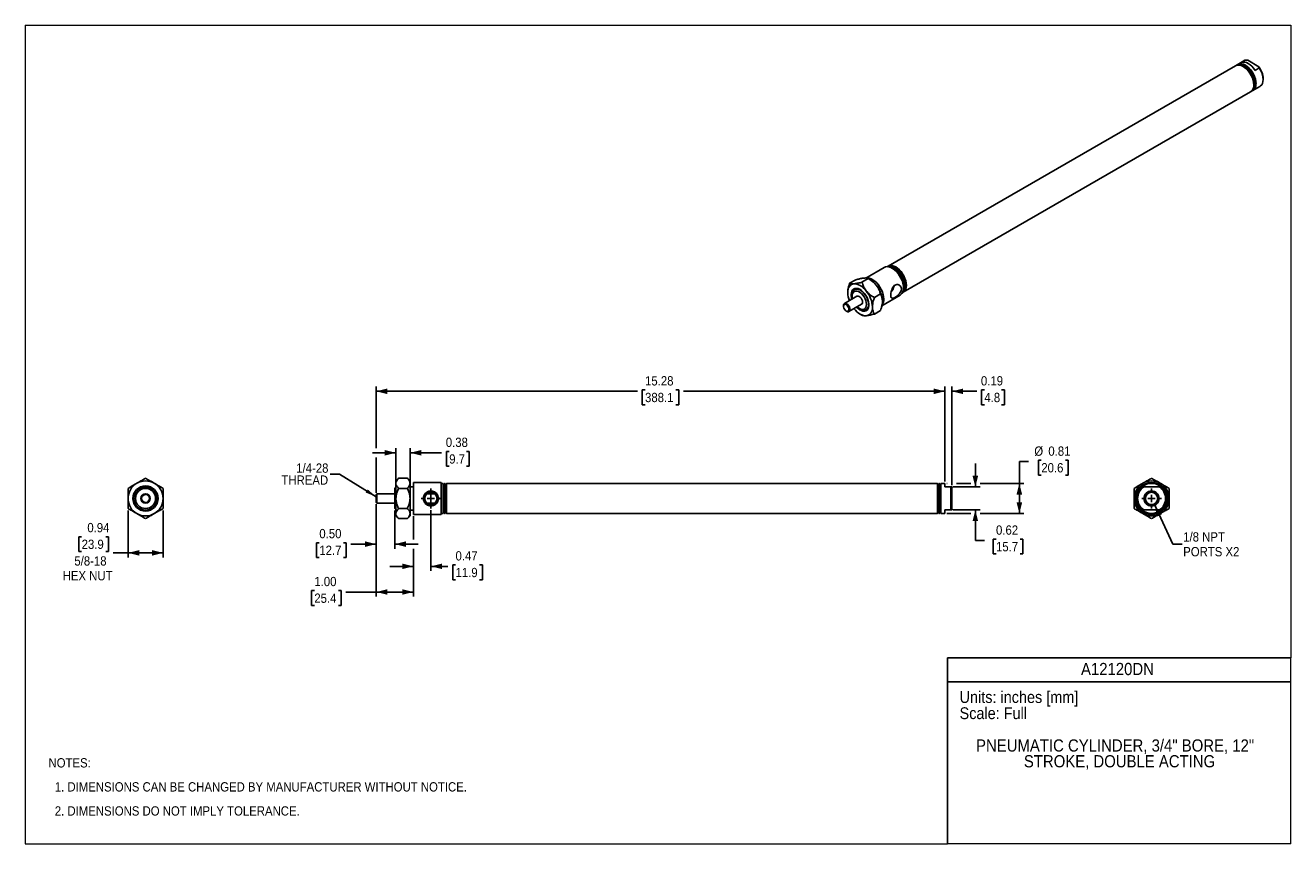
# Model space of a CAD drawing. Header units: inches. Extents: x 0 to 34, y 0 to 22.
import ezdxf
from ezdxf.enums import TextEntityAlignment as Align

# ---------------------------------------------------------------- set-up
doc = ezdxf.new("R2010")
doc.units = ezdxf.units.IN
doc.header["$MEASUREMENT"] = 0
doc.linetypes.add('CENTERX2', pattern=[0.8, 0.5, -0.1, 0.1, -0.1])
doc.layers.add('CENTER', color=40, linetype='CENTERX2')
doc.layers.add('SLD-DEFPOINTS', color=7, linetype='Continuous')
doc.layers.add('DIMENSIONS', color=140, linetype='Continuous', lineweight=25)
doc.layers.add('TEXT', color=140, linetype='Continuous', lineweight=25)
doc.styles.add('SLDTEXTSTYLE0', font='GOTHIC.TTF', dxfattribs={"width": 0.913})
doc.styles.get("Standard").update_dxf_attribs({"font": 'GOTHIC.TTF'})
doc.dimstyles.new('SLDDIMSTYLE0', dxfattribs={"dimtxt": 0.25, "dimasz": 0.3, "dimexe": 0, "dimexo": 0.0625, "dimgap": 0.0625, "dimtad": 0, "dimtih": 1, "dimtoh": 1, "dimrnd": 1e-09, "dimdsep": 46, "dimtxsty": 'SLDTEXTSTYLE0', "dimsah": 1, "dimcen": 0.09, "dimadec": 0, "dimazin": 2, "dimtfac": 1, "dimtofl": 0, "dimtmove": 0, "dimatfit": 3, "dimfxl": 0, "dimfrac": 2, "dimtolj": 1, "dimtzin": 12, "dimarcsym": 0})
doc.dimstyles.new('SLDDIMSTYLE1', dxfattribs={"dimtxt": 0.25, "dimasz": 0.3, "dimexe": 0, "dimexo": 0.0625, "dimgap": 0.0625, "dimtad": 0, "dimtih": 1, "dimtoh": 1, "dimrnd": 1e-09, "dimzin": 0, "dimdsep": 46, "dimtxsty": 'SLDTEXTSTYLE0', "dimsah": 1, "dimcen": 0.09, "dimadec": 0, "dimazin": 0, "dimtfac": 1, "dimtmove": 0, "dimatfit": 0, "dimfxl": 0, "dimfrac": 2, "dimtolj": 1, "dimtzin": 12, "dimarcsym": 0})
doc.dimstyles.new('SLDDIMSTYLE2', dxfattribs={"dimtxt": 0.25, "dimasz": 0.3, "dimexe": 0, "dimexo": 0.0625, "dimgap": 0.0625, "dimtad": 0, "dimtih": 1, "dimtoh": 1, "dimrnd": 1e-09, "dimzin": 4, "dimdsep": 46, "dimtxsty": 'SLDTEXTSTYLE0', "dimsah": 1, "dimcen": 0.09, "dimadec": 0, "dimazin": 1, "dimtfac": 1, "dimtofl": 0, "dimtmove": 0, "dimatfit": 3, "dimfxl": 0, "dimfrac": 2, "dimtolj": 1, "dimtzin": 12, "dimarcsym": 0})
doc.dimstyles.new('SLDDIMSTYLE3', dxfattribs={"dimtxt": 0.25, "dimasz": 0.3, "dimexe": 0, "dimexo": 0.0625, "dimgap": 0.0625, "dimtad": 0, "dimtih": 1, "dimtoh": 1, "dimrnd": 1e-09, "dimdsep": 46, "dimtxsty": 'SLDTEXTSTYLE0', "dimsah": 1, "dimcen": 0.09, "dimadec": 0, "dimazin": 2, "dimtfac": 1, "dimtmove": 0, "dimatfit": 0, "dimfxl": 0, "dimfrac": 2, "dimtolj": 1, "dimtzin": 12, "dimarcsym": 0})
doc.dimstyles.new('SLDDIMSTYLE4', dxfattribs={"dimtxt": 0.25, "dimasz": 0.3, "dimexe": 0, "dimexo": 0.0625, "dimgap": 0.0625, "dimtad": 0, "dimtih": 1, "dimtoh": 1, "dimrnd": 1e-09, "dimzin": 12, "dimdsep": 46, "dimtxsty": 'SLDTEXTSTYLE0', "dimsah": 1, "dimcen": 0.09, "dimadec": 0, "dimazin": 3, "dimtfac": 1, "dimtofl": 0, "dimtmove": 0, "dimatfit": 3, "dimfxl": 0, "dimfrac": 2, "dimtolj": 1, "dimtzin": 12, "dimarcsym": 0})
doc.dimstyles.new('SLDDIMSTYLE5', dxfattribs={"dimtxt": 0.18, "dimasz": 0.3, "dimexe": 0, "dimexo": 0.0625, "dimgap": 0, "dimtad": 0, "dimtih": 1, "dimtoh": 1, "dimdec": 0, "dimrnd": 1e-09, "dimzin": 0, "dimdsep": 46, "dimtxsty": 'Standard', "dimsah": 1, "dimcen": 0.09, "dimadec": 0, "dimazin": 0, "dimtfac": 0.3, "dimtdec": 0, "dimtofl": 0, "dimtmove": 0, "dimatfit": 3, "dimfxl": 0, "dimfrac": 2, "dimtolj": 1, "dimtzin": 0, "dimarcsym": 0})
doc.dimstyles.new('SLDDIMSTYLE6', dxfattribs={"dimtxt": 0.25, "dimasz": 0.3, "dimexe": 0, "dimexo": 0.0625, "dimgap": 0.0625, "dimtad": 0, "dimtih": 1, "dimtoh": 1, "dimrnd": 1e-09, "dimzin": 12, "dimdsep": 46, "dimtxsty": 'SLDTEXTSTYLE0', "dimsah": 1, "dimcen": 0, "dimadec": 0, "dimazin": 3, "dimtfac": 1, "dimtofl": 0, "dimtmove": 0, "dimatfit": 3, "dimfxl": 0, "dimfrac": 2, "dimtolj": 1, "dimtzin": 12, "dimarcsym": 0})

# ---------------------------------------------------------------- blocks, each defined once
blk = doc.blocks.new('Block1')
at = {"color": 140, "linetype": 'Continuous', "lineweight": 18}
for q in [(34, 5), (24.78, 0)]:
    blk.add_line((34, 0), q, dxfattribs=at)
at = {"layer": 'TEXT'}
for p, q in [((34, 5), (24.78, 5)), ((24.78, 0), (24.78, 5)), ((24.78, 4.35), (34, 4.35))]:
    blk.add_line(p, q, dxfattribs=at)
at = {"layer": 'TEXT', "char_height": 0.3179, "attachment_point": 1, "style": 'SLDTEXTSTYLE0'}
for s, insert in [('Units: inches [mm]', (25.103, 4.101)), ('Scale: Full', (25.103, 3.667))]:
    blk.add_mtext(s, dxfattribs=dict(at, insert=insert))
at = {"layer": 'TEXT', "color": 140, "style": 'SLDTEXTSTYLE0', "width": 0.913}
for tag, p in [('AUTOATTR0', (28.366, 4.434)), ('AUTOATTR1_0', (25.546, 2.378)), ('AUTOATTR1_1', (26.831, 1.954))]:
    blk.add_attdef(tag, text='', height=0.328, dxfattribs=at).set_placement(p, align=Align.BOTTOM_LEFT)
blk = doc.blocks.new('SW_NOTE_0')
at = {"layer": 'TEXT', "color": 0, "char_height": 0.25, "attachment_point": 1, "style": 'SLDTEXTSTYLE0'}
for s, insert in [('NOTES:', (0, 0.319)), ('  1. DIMENSIONS CAN BE CHANGED BY MANUFACTURER WITHOUT NOTICE.', (0, -0.327)), ('  2. DIMENSIONS DO NOT IMPLY TOLERANCE.', (0, -0.974))]:
    blk.add_mtext(s, dxfattribs=dict(at, insert=insert))
blk = doc.blocks.new('_D')
at = {"layer": 'DIMENSIONS'}
for p, q in [((2.761, 8.96), (2.761, 7.693)), ((3.701, 8.96), (3.701, 7.693)), ((1.514, 8.252), (1.438, 8.252)), ((1.438, 8.252), (1.438, 7.855)), ((2.161, 8.252), (2.237, 8.252)), ((2.237, 8.252), (2.237, 7.855)), ((1.438, 7.855), (1.514, 7.855)), ((2.237, 7.855), (2.161, 7.855)), ((2.761, 7.818), (2.364, 7.818)), ((3.701, 7.818), (2.761, 7.818))]:
    blk.add_line(p, q, dxfattribs=at)
for points in [[(2.761, 7.818), (3.061, 7.743), (3.061, 7.893)], [(3.701, 7.818), (3.401, 7.893), (3.401, 7.743)]]:
    blk.add_solid(points, dxfattribs=at)
at = {"layer": 'DIMENSIONS', "char_height": 0.25, "attachment_point": 1, "style": 'SLDTEXTSTYLE0'}
for s, insert in [('0.94', (1.667, 8.622)), ('23.9', (1.514, 8.174)), ('5/8-18', (1.318, 7.726)), ('HEX NUT', (1.004, 7.329))]:
    blk.add_mtext(s, dxfattribs=dict(at, insert=insert))
blk = doc.blocks.new('_D_1')
at = {"layer": 'DIMENSIONS'}
for p, q in [((9.428, 9.126), (9.428, 7.929)), ((9.928, 8.96), (9.928, 7.929)), ((7.9, 8.091), (7.824, 8.091)), ((7.824, 8.091), (7.824, 7.694)), ((8.547, 8.091), (8.623, 8.091)), ((8.623, 8.091), (8.623, 7.694)), ((9.428, 8.054), (8.75, 8.054)), ((9.928, 8.054), (10.558, 8.054)), ((7.824, 7.694), (7.9, 7.694)), ((8.623, 7.694), (8.547, 7.694))]:
    blk.add_line(p, q, dxfattribs=at)
for points in [[(9.428, 8.054), (9.128, 8.129), (9.128, 7.979)], [(9.928, 8.054), (10.228, 7.979), (10.228, 8.129)]]:
    blk.add_solid(points, dxfattribs=at)
at = {"layer": 'DIMENSIONS', "char_height": 0.25, "attachment_point": 1, "style": 'SLDTEXTSTYLE0'}
for s, insert in [('0.50', (7.9, 8.461)), ('12.7', (7.9, 8.013))]:
    blk.add_mtext(s, dxfattribs=dict(at, insert=insert))
blk = doc.blocks.new('_D_2')
at = {"layer": 'DIMENSIONS'}
for p, q in [((9.428, 9.126), (9.428, 6.641)), ((10.428, 8.801), (10.428, 8.179)), ((10.428, 7.929), (10.428, 6.641)), ((7.766, 6.803), (7.69, 6.803)), ((7.69, 6.803), (7.69, 6.406)), ((8.412, 6.803), (8.488, 6.803)), ((8.488, 6.803), (8.488, 6.406)), ((9.428, 6.766), (8.615, 6.766)), ((10.428, 6.766), (9.428, 6.766)), ((7.69, 6.406), (7.766, 6.406)), ((8.488, 6.406), (8.412, 6.406))]:
    blk.add_line(p, q, dxfattribs=at)
for points in [[(9.428, 6.766), (9.728, 6.691), (9.728, 6.841)], [(10.428, 6.766), (10.128, 6.841), (10.128, 6.691)]]:
    blk.add_solid(points, dxfattribs=at)
at = {"layer": 'DIMENSIONS', "char_height": 0.25, "attachment_point": 1, "style": 'SLDTEXTSTYLE0'}
for s, insert in [('1.00', (7.766, 7.173)), ('25.4', (7.766, 6.725))]:
    blk.add_mtext(s, dxfattribs=dict(at, insert=insert))
blk = doc.blocks.new('_D_3')
at = {"layer": 'DIMENSIONS'}
for p, q in [((9.958, 9.738), (9.958, 10.633)), ((10.338, 9.738), (10.338, 10.633)), ((11.39, 10.544), (11.314, 10.544)), ((11.314, 10.544), (11.314, 10.148)), ((11.852, 10.544), (11.928, 10.544)), ((11.928, 10.544), (11.928, 10.148)), ((9.958, 10.508), (9.328, 10.508)), ((10.338, 10.508), (11.187, 10.508)), ((11.314, 10.148), (11.39, 10.148)), ((11.928, 10.148), (11.852, 10.148))]:
    blk.add_line(p, q, dxfattribs=at)
for points in [[(9.958, 10.508), (9.658, 10.583), (9.658, 10.433)], [(10.338, 10.508), (10.638, 10.433), (10.638, 10.583)]]:
    blk.add_solid(points, dxfattribs=at)
at = {"layer": 'DIMENSIONS', "char_height": 0.25, "attachment_point": 1, "style": 'SLDTEXTSTYLE0'}
for s, insert in [('0.38', (11.298, 10.915)), ('9.7', (11.39, 10.467))]:
    blk.add_mtext(s, dxfattribs=dict(at, insert=insert))
blk = doc.blocks.new('_D_4')
at = {"layer": 'DIMENSIONS'}
for p, q in [((9.428, 10.633), (9.428, 12.286)), ((24.708, 9.736), (24.708, 12.286)), ((9.428, 12.161), (16.449, 12.161)), ((16.652, 12.198), (16.576, 12.198)), ((16.576, 12.198), (16.576, 11.801)), ((17.483, 12.198), (17.559, 12.198)), ((17.559, 12.198), (17.559, 11.801)), ((24.708, 12.161), (17.686, 12.161)), ((16.576, 11.801), (16.652, 11.801)), ((17.559, 11.801), (17.483, 11.801)), ((9.428, 9.436), (9.428, 10.383))]:
    blk.add_line(p, q, dxfattribs=at)
for points in [[(9.428, 12.161), (9.728, 12.086), (9.728, 12.236)], [(24.708, 12.161), (24.408, 12.236), (24.408, 12.086)]]:
    blk.add_solid(points, dxfattribs=at)
at = {"layer": 'DIMENSIONS', "char_height": 0.25, "attachment_point": 1, "style": 'SLDTEXTSTYLE0'}
for s, insert in [('15.28', (16.652, 12.568)), ('388.1', (16.652, 12.12))]:
    blk.add_mtext(s, dxfattribs=dict(at, insert=insert))
blk = doc.blocks.new('_D_5')
at = {"layer": 'DIMENSIONS'}
for p, q in [((24.708, 9.736), (24.708, 12.286)), ((24.898, 9.641), (24.898, 12.286)), ((24.708, 12.161), (24.078, 12.161)), ((24.898, 12.161), (25.566, 12.161)), ((25.769, 12.198), (25.693, 12.198)), ((25.693, 12.198), (25.693, 11.801)), ((26.231, 12.198), (26.307, 12.198)), ((26.307, 12.198), (26.307, 11.801)), ((25.693, 11.801), (25.769, 11.801)), ((26.307, 11.801), (26.231, 11.801))]:
    blk.add_line(p, q, dxfattribs=at)
for points in [[(24.708, 12.161), (24.408, 12.236), (24.408, 12.086)], [(24.898, 12.161), (25.198, 12.086), (25.198, 12.236)]]:
    blk.add_solid(points, dxfattribs=at)
at = {"layer": 'DIMENSIONS', "char_height": 0.25, "attachment_point": 1, "style": 'SLDTEXTSTYLE0'}
for s, insert in [('0.19', (25.677, 12.568)), ('4.8', (25.769, 12.12))]:
    blk.add_mtext(s, dxfattribs=dict(at, insert=insert))
blk = doc.blocks.new('_D_6')
at = {"layer": 'DIMENSIONS'}
for p, q in [((25.527, 9.591), (25.527, 10.221)), ((24.918, 9.591), (25.652, 9.591)), ((24.918, 8.971), (25.652, 8.971)), ((25.527, 8.149), (25.527, 8.971)), ((26.082, 8.186), (26.006, 8.186)), ((26.006, 8.186), (26.006, 7.789)), ((26.729, 8.186), (26.805, 8.186)), ((26.805, 8.186), (26.805, 7.789)), ((25.777, 8.149), (25.527, 8.149)), ((26.006, 7.789), (26.082, 7.789)), ((26.805, 7.789), (26.729, 7.789))]:
    blk.add_line(p, q, dxfattribs=at)
for points in [[(25.527, 9.591), (25.602, 9.891), (25.452, 9.891)], [(25.527, 8.971), (25.452, 8.671), (25.602, 8.671)]]:
    blk.add_solid(points, dxfattribs=at)
at = {"layer": 'DIMENSIONS', "char_height": 0.25, "attachment_point": 1, "style": 'SLDTEXTSTYLE0'}
for s, insert in [('0.62', (26.082, 8.556)), ('15.7', (26.082, 8.109))]:
    blk.add_mtext(s, dxfattribs=dict(at, insert=insert))
blk = doc.blocks.new('_D_7')
at = {"layer": 'DIMENSIONS'}
for p, q in [((26.959, 10.271), (26.709, 10.271)), ((26.709, 10.271), (26.709, 9.686)), ((27.299, 10.308), (27.223, 10.308)), ((27.223, 10.308), (27.223, 9.911)), ((27.946, 10.308), (28.022, 10.308)), ((28.022, 10.308), (28.022, 9.911)), ((27.223, 9.911), (27.299, 9.911)), ((28.022, 9.911), (27.946, 9.911)), ((24.758, 9.686), (24.773, 9.686)), ((25.023, 9.686), (25.402, 9.686)), ((25.652, 9.686), (26.834, 9.686)), ((26.709, 8.876), (26.709, 9.686)), ((24.758, 8.876), (25.402, 8.876)), ((25.652, 8.876), (26.834, 8.876))]:
    blk.add_line(p, q, dxfattribs=at)
for points in [[(26.709, 9.686), (26.634, 9.386), (26.784, 9.386)], [(26.709, 8.876), (26.784, 9.176), (26.634, 9.176)]]:
    blk.add_solid(points, dxfattribs=at)
at = {"layer": 'DIMENSIONS', "char_height": 0.25, "attachment_point": 1, "style": 'SLDTEXTSTYLE0'}
for s, insert in [('%%c', (27.111, 10.678)), ('0.81', (27.488, 10.678)), ('20.6', (27.299, 10.231))]:
    blk.add_mtext(s, dxfattribs=dict(at, insert=insert))
blk = doc.blocks.new('_D_8')
at = {"layer": 'DIMENSIONS'}
for p, q in [((10.898, 8.965), (10.898, 7.331)), ((10.428, 8.801), (10.428, 8.179)), ((10.428, 7.929), (10.428, 7.331)), ((11.559, 7.493), (11.483, 7.493)), ((11.483, 7.493), (11.483, 7.096)), ((12.206, 7.493), (12.282, 7.493)), ((12.282, 7.493), (12.282, 7.096)), ((10.428, 7.456), (9.798, 7.456)), ((10.898, 7.456), (11.356, 7.456)), ((11.483, 7.096), (11.559, 7.096)), ((12.282, 7.096), (12.206, 7.096))]:
    blk.add_line(p, q, dxfattribs=at)
for points in [[(10.428, 7.456), (10.128, 7.531), (10.128, 7.381)], [(10.898, 7.456), (11.198, 7.381), (11.198, 7.531)]]:
    blk.add_solid(points, dxfattribs=at)
at = {"layer": 'DIMENSIONS', "char_height": 0.25, "attachment_point": 1, "style": 'SLDTEXTSTYLE0'}
for s, insert in [('0.47', (11.559, 7.863)), ('11.9', (11.559, 7.415))]:
    blk.add_mtext(s, dxfattribs=dict(at, insert=insert))
blk = doc.blocks.new('SW_NOTE_1')
at = {"layer": 'TEXT', "color": 0, "char_height": 0.25, "attachment_point": 3, "style": 'SLDTEXTSTYLE0'}
for s, insert in [('1/4-28', (-0.044, 0.285)), ('THREAD', (-0.052, -0.038))]:
    blk.add_mtext(s, dxfattribs=dict(at, insert=insert))
blk = doc.blocks.new('SW_CENTERMARKSYMBOL_0')
at = {"layer": 'CENTER', "color": 0}
for p, q in [((-0.2, 0), (-0.266, 0)), ((0, 0), (-0.1, 0)), ((0, 0.2), (0, 0.266)), ((0, 0), (0, 0.1)), ((0, 0), (0, -0.1)), ((0, 0), (0.1, 0)), ((0.2, 0), (0.266, 0)), ((0, -0.2), (0, -0.266))]:
    blk.add_line(p, q, dxfattribs=at)
blk = doc.blocks.new('_D_9')
at = {"layer": 'DIMENSIONS'}
for p, q in [((30.347, 9.097), (30.83, 8.053)), ((30.83, 8.053), (31.08, 8.053))]:
    blk.add_line(p, q, dxfattribs=at)
blk.add_solid([(30.347, 9.097), (30.405, 8.793), (30.541, 8.856)], dxfattribs=at)
at = {"layer": 'DIMENSIONS', "char_height": 0.25, "attachment_point": 1, "style": 'SLDTEXTSTYLE0'}
for s, insert in [('1/8 NPT', (31.112, 8.372)), ('PORTS X2', (31.112, 7.975))]:
    blk.add_mtext(s, dxfattribs=dict(at, insert=insert))
blk = doc.blocks.new('SW_CENTERMARKSYMBOL_1')
at = {"layer": 'CENTER', "color": 0}
for p, q in [((-0.2, 0), (-0.266, 0)), ((0, 0), (-0.1, 0)), ((0, 0.2), (0, 0.266)), ((0, 0), (0, 0.1)), ((0, 0), (0, -0.1)), ((0, 0), (0.1, 0)), ((0.2, 0), (0.266, 0)), ((0, -0.2), (0, -0.266))]:
    blk.add_line(p, q, dxfattribs=at)

msp = doc.modelspace()

# ---------------------------------------------------------------- linework, layer by layer
at = {"color": 7, "linetype": 'Continuous', "lineweight": 18}
for p, q in [((0, 22), (0, 0)), ((0, 22), (34, 22)), ((34, 22), (34, 5)), ((0, 0), (24.78, 0))]:
    msp.add_line(p, q, dxfattribs=at)
for p, q in [((32.519, 20.914), (23.186, 15.525)), ((32.555, 20.934), (32.544, 20.928)), ((32.77, 21.059), (32.579, 20.948)), ((32.675, 21.002), (32.789, 21.067)), ((32.747, 20.879), (32.722, 20.894)), ((32.782, 20.9), (32.757, 20.914)), ((32.77, 21.059), (32.789, 21.067)), ((32.845, 21.059), (32.789, 21.067)), ((32.845, 21.059), (33.143, 20.887)), ((33.044, 20.789), (33.157, 20.855)), ((33.157, 20.855), (33.143, 20.887)), ((33.008, 20.398), (33.008, 20.426)), ((33.044, 20.418), (33.044, 20.447)), ((33.259, 20.543), (33.259, 20.567)), ((23.59, 14.824), (32.924, 20.212)), ((32.949, 20.226), (32.96, 20.233)), ((32.984, 20.247), (33.175, 20.357)), ((23.078, 15.492), (22.582, 15.206)), ((22.149, 15.065), (22.315, 15.16)), ((22.481, 15.094), (22.647, 15.19)), ((22.699, 15.16), (22.647, 15.19)), ((22.346, 14.718), (22.007, 14.522)), ((22.217, 14.753), (22.217, 14.72)), ((22.306, 14.909), (22.281, 14.895)), ((22.814, 14.681), (22.979, 14.777)), ((23.016, 14.463), (23.508, 14.747)), ((21.981, 14.464), (21.981, 14.448)), ((22.055, 14.319), (22.069, 14.311)), ((22.132, 14.305), (22.471, 14.501)), ((22.409, 14.388), (22.437, 14.371)), ((22.593, 14.356), (22.617, 14.37)), ((22.814, 14.238), (22.979, 14.334)), ((22.43, 14.238), (22.481, 14.208)), ((9.958, 9.582), (9.928, 9.552)), ((9.928, 9.01), (9.928, 9.552)), ((10.03, 9.824), (9.958, 9.751)), ((9.958, 9.751), (9.958, 9.688)), ((9.958, 9.281), (9.958, 9.688)), ((10.03, 9.824), (10.265, 9.824)), ((10.03, 9.552), (10.265, 9.552)), ((10.338, 9.751), (10.265, 9.824)), ((10.338, 9.751), (10.338, 9.688)), ((10.338, 9.281), (10.338, 9.688)), ((10.428, 9.592), (10.338, 9.592)), ((11.178, 9.711), (10.428, 9.711)), ((10.428, 9.281), (10.428, 9.711)), ((11.178, 9.281), (11.178, 9.711)), ((11.228, 9.686), (11.178, 9.686)), ((11.263, 9.686), (11.228, 9.651)), ((11.228, 9.281), (11.228, 9.686)), ((11.278, 9.686), (11.263, 9.686)), ((11.263, 9.281), (11.263, 9.686)), ((11.313, 9.686), (11.278, 9.651)), ((11.278, 9.281), (11.278, 9.686)), ((24.513, 9.686), (11.313, 9.686)), ((11.313, 9.281), (11.313, 9.686)), ((24.548, 9.651), (24.513, 9.686)), ((24.513, 9.281), (24.513, 9.686)), ((24.563, 9.686), (24.548, 9.686)), ((24.548, 9.686), (24.548, 9.281)), ((24.598, 9.651), (24.563, 9.686)), ((24.563, 9.281), (24.563, 9.686)), ((24.708, 9.686), (24.598, 9.686)), ((24.598, 9.686), (24.598, 9.281)), ((24.708, 9.591), (24.708, 9.686)), ((24.708, 9.591), (24.868, 9.591)), ((24.868, 9.591), (24.868, 8.971)), ((24.868, 9.591), (24.898, 9.591)), ((24.898, 9.591), (24.898, 8.971)), ((30.002, 9.591), (30.051, 9.591)), ((30.473, 9.591), (30.051, 9.591)), ((30.473, 9.591), (30.523, 9.591)), ((9.448, 9.406), (9.428, 9.386)), ((9.428, 9.176), (9.428, 9.386)), ((9.928, 9.406), (9.448, 9.406)), ((9.448, 9.406), (9.448, 9.156)), ((9.958, 9.281), (9.958, 8.874)), ((10.338, 9.281), (10.338, 8.874)), ((10.428, 8.851), (10.428, 9.281)), ((11.007, 9.406), (10.788, 9.406)), ((11.178, 8.851), (11.178, 9.281)), ((11.228, 8.876), (11.228, 9.281)), ((11.263, 8.876), (11.263, 9.281)), ((11.278, 8.876), (11.278, 9.281)), ((11.313, 8.876), (11.313, 9.281)), ((24.513, 8.876), (24.513, 9.281)), ((24.548, 9.281), (24.548, 8.876)), ((24.563, 8.876), (24.563, 9.281)), ((24.598, 9.281), (24.598, 8.876)), ((9.428, 9.176), (9.448, 9.156)), ((9.448, 9.156), (9.928, 9.156)), ((9.928, 9.01), (9.958, 8.98)), ((9.958, 8.874), (9.958, 8.811)), ((10.03, 9.01), (10.265, 9.01)), ((10.338, 8.97), (10.428, 8.97)), ((10.338, 8.874), (10.338, 8.811)), ((10.428, 8.851), (11.178, 8.851)), ((10.788, 9.156), (11.007, 9.156)), ((11.178, 8.876), (11.228, 8.876)), ((11.228, 8.911), (11.263, 8.876)), ((11.263, 8.876), (11.278, 8.876)), ((11.278, 8.911), (11.313, 8.876)), ((11.313, 8.876), (24.513, 8.876)), ((24.513, 8.876), (24.548, 8.911)), ((24.548, 8.876), (24.563, 8.876)), ((24.563, 8.876), (24.598, 8.911)), ((24.598, 8.876), (24.708, 8.876)), ((24.708, 8.971), (24.868, 8.971)), ((24.708, 8.876), (24.708, 8.971)), ((24.898, 8.971), (24.868, 8.971)), ((30.051, 8.971), (30.002, 8.971)), ((30.051, 8.971), (30.473, 8.971)), ((30.523, 8.971), (30.473, 8.971)), ((9.958, 8.811), (10.03, 8.738)), ((10.03, 8.738), (10.265, 8.738)), ((10.265, 8.738), (10.338, 8.811))]:
    msp.add_line(p, q)
at = {"flags": 128}
for points in [[(33.008, 20.398), (33.004, 20.458), (32.991, 20.521), (32.97, 20.585), (32.941, 20.649), (32.906, 20.71), (32.865, 20.767), (32.82, 20.817), (32.772, 20.86), (32.722, 20.894), (32.672, 20.917), (32.624, 20.93), (32.579, 20.932), (32.538, 20.923), (32.519, 20.914)], [(32.532, 20.92), (32.562, 20.937), (32.603, 20.946), (32.649, 20.945), (32.697, 20.932), (32.747, 20.908), (32.796, 20.874), (32.845, 20.831), (32.89, 20.781), (32.931, 20.724), (32.966, 20.663), (32.995, 20.599), (33.016, 20.535), (33.029, 20.472), (33.033, 20.412)], [(33.044, 20.418), (33.039, 20.478), (33.026, 20.541), (33.005, 20.606), (32.977, 20.669), (32.941, 20.73), (32.9, 20.787), (32.855, 20.838), (32.807, 20.88), (32.757, 20.914), (32.707, 20.938), (32.659, 20.951), (32.614, 20.952), (32.573, 20.943), (32.555, 20.934)], [(32.567, 20.941), (32.598, 20.957), (32.639, 20.967), (32.684, 20.965), (32.732, 20.952), (32.782, 20.928), (32.832, 20.895), (32.88, 20.852), (32.925, 20.801), (32.966, 20.745), (33.001, 20.684), (33.03, 20.62), (33.051, 20.555), (33.064, 20.492), (33.068, 20.432)], [(33.044, 20.789), (33.003, 20.846), (32.958, 20.897), (32.909, 20.939), (32.86, 20.973), (32.81, 20.997), (32.762, 21.01), (32.716, 21.012), (32.675, 21.002)], [(33.157, 20.855), (33.192, 20.794), (33.221, 20.73), (33.242, 20.665), (33.255, 20.602), (33.259, 20.543), (33.255, 20.488), (33.242, 20.439), (33.221, 20.399), (33.192, 20.369), (33.175, 20.357)], [(23.597, 14.944), (23.592, 15.006), (23.579, 15.071), (23.558, 15.138), (23.529, 15.204), (23.493, 15.267), (23.452, 15.326), (23.406, 15.38), (23.357, 15.426), (23.305, 15.463), (23.254, 15.49), (23.204, 15.507), (23.156, 15.512), (23.112, 15.506), (23.078, 15.492)], [(23.65, 14.995), (23.645, 15.055), (23.632, 15.118), (23.611, 15.183), (23.583, 15.246), (23.547, 15.307), (23.506, 15.364), (23.461, 15.415), (23.413, 15.457), (23.363, 15.491), (23.314, 15.515), (23.265, 15.528), (23.22, 15.529), (23.179, 15.52), (23.161, 15.511)], [(23.639, 14.989), (23.635, 15.049), (23.622, 15.112), (23.601, 15.176), (23.572, 15.24), (23.537, 15.301), (23.496, 15.358), (23.451, 15.408), (23.402, 15.451), (23.353, 15.485), (23.303, 15.509), (23.255, 15.522), (23.209, 15.523), (23.169, 15.514), (23.164, 15.512)], [(23.674, 15.009), (23.67, 15.069), (23.657, 15.132), (23.636, 15.197), (23.607, 15.261), (23.572, 15.322), (23.531, 15.378), (23.486, 15.429), (23.438, 15.472), (23.388, 15.505), (23.338, 15.529), (23.29, 15.542), (23.245, 15.544), (23.204, 15.534), (23.174, 15.518)], [(23.614, 14.975), (23.61, 15.035), (23.597, 15.098), (23.576, 15.162), (23.547, 15.226), (23.512, 15.287), (23.471, 15.344), (23.426, 15.394), (23.378, 15.437), (23.328, 15.471), (23.278, 15.494), (23.23, 15.507), (23.189, 15.509)], [(22.098, 14.813), (22.1, 14.862), (22.109, 14.906), (22.123, 14.946), (22.142, 14.98), (22.166, 15.007), (22.195, 15.029), (22.228, 15.043), (22.264, 15.05)], [(22.264, 15.05), (22.303, 15.05), (22.344, 15.042), (22.386, 15.027), (22.43, 15.005), (22.473, 14.977), (22.516, 14.943), (22.557, 14.903), (22.596, 14.858)], [(23.066, 14.638), (23.062, 14.7), (23.049, 14.765), (23.028, 14.831), (22.999, 14.897), (22.963, 14.961), (22.922, 15.02), (22.876, 15.074), (22.826, 15.12), (22.775, 15.157), (22.724, 15.184), (22.673, 15.201), (22.625, 15.206), (22.612, 15.205)], [(22.191, 14.759), (22.196, 14.809), (22.208, 14.852), (22.229, 14.886), (22.257, 14.911), (22.291, 14.926), (22.331, 14.929), (22.374, 14.922), (22.419, 14.903), (22.464, 14.875), (22.508, 14.837), (22.549, 14.791), (22.586, 14.74), (22.617, 14.684), (22.642, 14.625), (22.659, 14.567), (22.667, 14.511), (22.667, 14.458), (22.659, 14.412), (22.642, 14.373), (22.617, 14.343), (22.586, 14.323), (22.549, 14.314), (22.508, 14.316), (22.464, 14.329), (22.419, 14.353), (22.374, 14.386), (22.336, 14.423)], [(22.217, 14.753), (22.221, 14.8), (22.234, 14.84), (22.254, 14.872), (22.281, 14.895), (22.315, 14.908), (22.353, 14.909), (22.394, 14.9), (22.437, 14.88), (22.48, 14.85), (22.521, 14.812), (22.559, 14.766), (22.593, 14.715), (22.62, 14.661), (22.64, 14.605), (22.653, 14.551), (22.657, 14.499), (22.653, 14.451), (22.64, 14.411), (22.62, 14.379), (22.593, 14.356), (22.559, 14.344), (22.521, 14.342), (22.48, 14.352), (22.437, 14.371), (22.437, 14.371)], [(22.351, 14.432), (22.389, 14.401), (22.429, 14.377), (22.468, 14.364), (22.505, 14.362), (22.537, 14.371), (22.564, 14.39), (22.584, 14.418), (22.596, 14.455), (22.6, 14.499), (22.596, 14.547), (22.584, 14.598), (22.564, 14.65), (22.537, 14.7), (22.505, 14.746), (22.468, 14.786), (22.429, 14.818), (22.389, 14.841), (22.349, 14.854), (22.313, 14.856), (22.28, 14.848), (22.253, 14.829), (22.233, 14.801), (22.221, 14.764), (22.217, 14.72), (22.217, 14.72)], [(22.217, 14.72), (22.221, 14.672), (22.226, 14.648)], [(22.346, 14.718), (22.357, 14.722), (22.381, 14.722), (22.409, 14.711), (22.436, 14.691), (22.461, 14.662), (22.48, 14.628), (22.493, 14.592), (22.497, 14.558), (22.493, 14.529), (22.48, 14.508), (22.471, 14.501)], [(21.981, 14.464), (21.985, 14.493), (21.998, 14.515), (22.017, 14.526), (22.042, 14.526), (22.069, 14.515), (22.097, 14.495), (22.121, 14.466), (22.141, 14.432), (22.153, 14.396), (22.158, 14.362), (22.153, 14.333), (22.141, 14.312), (22.121, 14.301), (22.097, 14.301), (22.069, 14.311), (22.069, 14.311)], [(22.055, 14.319), (22.08, 14.31), (22.103, 14.312), (22.119, 14.325), (22.128, 14.348), (22.128, 14.378), (22.119, 14.411), (22.103, 14.443), (22.08, 14.471), (22.055, 14.491), (22.03, 14.5), (22.007, 14.498), (21.991, 14.485), (21.982, 14.462), (21.982, 14.433), (21.991, 14.399), (22.007, 14.367), (22.03, 14.339), (22.055, 14.319)], [(22.596, 14.193), (22.557, 14.194), (22.516, 14.201), (22.473, 14.216), (22.43, 14.238), (22.386, 14.266), (22.344, 14.3), (22.303, 14.34), (22.264, 14.385)], [(22.762, 14.43), (22.759, 14.381), (22.751, 14.337), (22.737, 14.297), (22.718, 14.263), (22.694, 14.236), (22.665, 14.214), (22.632, 14.2), (22.596, 14.193)]]:
    msp.add_lwpolyline(points, dxfattribs=at)
for centre, radius in [((3.231, 9.281), 0.338), ((3.231, 9.281), 0.312), ((3.231, 9.281), 0.311), ((3.231, 9.281), 0.271), ((30.262, 9.281), 0.43), ((3.231, 9.281), 0.125), ((3.231, 9.281), 0.105), ((10.898, 9.281), 0.194), ((10.898, 9.281), 0.166), ((30.262, 9.281), 0.203), ((30.262, 9.281), 0.194), ((30.262, 9.281), 0.166)]:
    msp.add_circle(centre, radius)
for centre, radius, start, end in [((32.443, 20.402), 0.565, 2.4313, 57.5633), ((32.479, 20.423), 0.565, 2.4313, 57.5633), ((32.697, 20.544), 0.563, 2.3053, 37.5249), ((32.841, 20.388), 0.193, 299.5298, 7.0111), ((32.841, 20.398), 0.203, 305.6497, 5.6624), ((32.876, 20.409), 0.193, 299.5298, 7.0111), ((32.806, 20.378), 0.203, 305.6497, 5.6624), ((22.382, 14.637), 0.612, 37.9791, 58.8873), ((22.31, 14.552), 0.721, 2.6393, 39.7721), ((23.035, 15.04), 0.31, 317.6987, 351.9036), ((23.447, 14.975), 0.203, 305.6497, 5.6624), ((23.43, 14.97), 0.21, 311.1154, 5.176), ((23.477, 14.988), 0.198, 300.4493, 6.0916), ((23.363, 14.965), 0.251, 328.9893, 2.2633), ((22.708, 14.825), 0.61, 181.097, 201.7351), ((22.618, 14.767), 0.427, 180.9904, 197.3671), ((22.357, 14.776), 0.142, 54.8921, 124.2919), ((22.042, 14.396), 0.721, 2.6393, 39.7721), ((22.814, 14.624), 0.253, 326.6679, 3.122), ((23.381, 14.923), 0.217, 305.7921, 5.5201), ((22.523, 14.484), 0.145, 296.6811, 4.1242), ((3.231, 9.281), 0.47, 120, 180), ((3.231, 9.281), 0.47, 60, 120), ((3.231, 9.281), 0.47, 0, 60), ((30.262, 9.281), 0.47, 120, 180), ((30.262, 9.281), 0.405, 130.0546, 229.9454), ((30.262, 9.281), 0.375, 124.2422, 235.7578), ((30.262, 9.281), 0.405, 49.9454, 130.0546), ((30.262, 9.281), 0.47, 60, 120), ((30.262, 9.281), 0.375, 304.2422, 55.7578), ((30.262, 9.281), 0.47, 0, 60), ((30.262, 9.281), 0.405, 310.0546, 49.9454), ((3.231, 9.281), 0.47, 180, 240), ((3.231, 9.281), 0.47, 300, 0), ((30.262, 9.281), 0.47, 180, 240), ((30.262, 9.281), 0.47, 300, 0), ((3.231, 9.281), 0.47, 240, 300), ((30.262, 9.281), 0.405, 229.9454, 310.0546), ((30.262, 9.281), 0.47, 240, 300)]:
    msp.add_arc(centre, radius, start, end)
for points, knots in [([(22.149, 15.065), (22.139, 15.033), (22.12, 14.974), (22.101, 14.889), (22.099, 14.839), (22.098, 14.813)], [0, 0, 0, 0, 0.3672407, 0.6793567, 1, 1, 1, 1]), ([(22.264, 15.05), (22.25, 15.049), (22.222, 15.047), (22.18, 15.051), (22.161, 15.059), (22.149, 15.065)], [0, 0, 0, 0, 0.249707, 0.504624, 1, 1, 1, 1]), ([(22.481, 15.094), (22.447, 15.085), (22.376, 15.067), (22.305, 15.054), (22.271, 15.051), (22.264, 15.05)], [0, 0, 0, 0, 0.432386, 0.879555, 1, 1, 1, 1]), ([(22.315, 15.16), (22.35, 15.169), (22.42, 15.188), (22.492, 15.201), (22.525, 15.204), (22.532, 15.205)], [0, 0, 0, 0, 0.432386, 0.879555, 1, 1, 1, 1]), ([(22.596, 14.858), (22.582, 14.876), (22.555, 14.914), (22.513, 14.993), (22.494, 15.054), (22.481, 15.094)], [0, 0, 0, 0, 0.249707, 0.504624, 1, 1, 1, 1]), ([(22.532, 15.205), (22.546, 15.206), (22.574, 15.208), (22.616, 15.204), (22.635, 15.196), (22.647, 15.19)], [0, 0, 0, 0, 0.2497067, 0.5046243, 1, 1, 1, 1]), ([(22.647, 15.19), (22.682, 15.169), (22.753, 15.125), (22.824, 15.062), (22.858, 15.022), (22.865, 15.013)], [0, 0, 0, 0, 0.432386, 0.879555, 1, 1, 1, 1]), ([(22.865, 15.013), (22.878, 14.995), (22.906, 14.957), (22.948, 14.878), (22.967, 14.817), (22.979, 14.777)], [0, 0, 0, 0, 0.249707, 0.504624, 1, 1, 1, 1]), ([(23.255, 14.747), (23.256, 14.756), (23.256, 14.782), (23.262, 14.832), (23.278, 14.896), (23.304, 14.958), (23.344, 15.006), (23.392, 15.03), (23.442, 15.032), (23.49, 15.014), (23.528, 14.976), (23.541, 14.938), (23.542, 14.916), (23.542, 14.912)], [0, 0, 0, 0, 0.04835, 0.143658, 0.243111, 0.351682, 0.462865, 0.563839, 0.65906, 0.761453, 0.872744, 0.980874, 1, 1, 1, 1]), ([(22.814, 14.681), (22.779, 14.702), (22.708, 14.746), (22.637, 14.809), (22.603, 14.849), (22.596, 14.858)], [0, 0, 0, 0, 0.432386, 0.879555, 1, 1, 1, 1]), ([(22.762, 14.43), (22.763, 14.454), (22.766, 14.505), (22.784, 14.59), (22.803, 14.649), (22.814, 14.681)], [0, 0, 0, 0, 0.311532, 0.632762, 1, 1, 1, 1]), ([(22.979, 14.777), (22.99, 14.757), (23.009, 14.72), (23.027, 14.656), (23.03, 14.609), (23.031, 14.585)], [0, 0, 0, 0, 0.367241, 0.679357, 1, 1, 1, 1]), ([(23.542, 14.912), (23.54, 14.898), (23.538, 14.867), (23.512, 14.817), (23.471, 14.766), (23.418, 14.721), (23.365, 14.686), (23.323, 14.665), (23.298, 14.66), (23.279, 14.664), (23.264, 14.678), (23.256, 14.711), (23.256, 14.738), (23.255, 14.747)], [0, 0, 0, 0, 0.079257, 0.174899, 0.277158, 0.387952, 0.496739, 0.594393, 0.690792, 0.730493, 0.838616, 0.947019, 1, 1, 1, 1]), ([(22.814, 14.238), (22.806, 14.252), (22.788, 14.285), (22.769, 14.345), (22.762, 14.397), (22.762, 14.427), (22.762, 14.43)], [0, 0, 0, 0, 0.270236, 0.61345, 0.966921, 1, 1, 1, 1]), ([(23.031, 14.585), (23.031, 14.582), (23.031, 14.553), (23.024, 14.493), (23.005, 14.411), (22.987, 14.357), (22.979, 14.334)], [0, 0, 0, 0, 0.033078, 0.375382, 0.729768, 1, 1, 1, 1]), ([(22.481, 14.208), (22.492, 14.203), (22.514, 14.193), (22.557, 14.19), (22.589, 14.193), (22.596, 14.193)], [0, 0, 0, 0, 0.432386, 0.879555, 1, 1, 1, 1]), ([(22.596, 14.193), (22.611, 14.195), (22.642, 14.198), (22.714, 14.212), (22.774, 14.228), (22.814, 14.238)], [0, 0, 0, 0, 0.249707, 0.504624, 1, 1, 1, 1]), ([(2.996, 9.688), (2.976, 9.676), (2.935, 9.652), (2.854, 9.606), (2.798, 9.574), (2.761, 9.552)], [0, 0, 0, 0, 0.249707, 0.504624, 1, 1, 1, 1]), ([(2.761, 9.552), (2.761, 9.521), (2.761, 9.462), (2.761, 9.371), (2.761, 9.311), (2.761, 9.281)], [0, 0, 0, 0, 0.3672407, 0.6793567, 1, 1, 1, 1]), ([(3.231, 9.824), (3.199, 9.805), (3.134, 9.767), (3.052, 9.72), (3.006, 9.694), (2.996, 9.688)], [0, 0, 0, 0, 0.432386, 0.879555, 1, 1, 1, 1]), ([(3.466, 9.688), (3.446, 9.7), (3.405, 9.724), (3.324, 9.77), (3.268, 9.802), (3.231, 9.824)], [0, 0, 0, 0, 0.249707, 0.504624, 1, 1, 1, 1]), ([(3.701, 9.552), (3.669, 9.571), (3.604, 9.609), (3.522, 9.655), (3.476, 9.682), (3.466, 9.688)], [0, 0, 0, 0, 0.432386, 0.879555, 1, 1, 1, 1]), ([(3.701, 9.281), (3.701, 9.31), (3.701, 9.37), (3.701, 9.462), (3.701, 9.521), (3.701, 9.552)], [0, 0, 0, 0, 0.311532, 0.632762, 1, 1, 1, 1]), ([(9.958, 9.688), (9.959, 9.7), (9.961, 9.724), (9.982, 9.77), (10.011, 9.802), (10.03, 9.824)], [0, 0, 0, 0, 0.249707, 0.504624, 1, 1, 1, 1]), ([(10.03, 9.552), (10.013, 9.571), (9.979, 9.609), (9.959, 9.655), (9.958, 9.682), (9.958, 9.688)], [0, 0, 0, 0, 0.432386, 0.879555, 1, 1, 1, 1]), ([(9.958, 9.281), (9.959, 9.31), (9.963, 9.37), (9.988, 9.462), (10.016, 9.521), (10.03, 9.552)], [0, 0, 0, 0, 0.311532, 0.632762, 1, 1, 1, 1]), ([(10.265, 9.824), (10.282, 9.805), (10.316, 9.767), (10.336, 9.72), (10.337, 9.694), (10.338, 9.688)], [0, 0, 0, 0, 0.432386, 0.879555, 1, 1, 1, 1]), ([(10.338, 9.688), (10.336, 9.676), (10.334, 9.652), (10.313, 9.606), (10.284, 9.574), (10.265, 9.552)], [0, 0, 0, 0, 0.249707, 0.504624, 1, 1, 1, 1]), ([(10.265, 9.552), (10.279, 9.521), (10.306, 9.462), (10.332, 9.371), (10.336, 9.311), (10.338, 9.281)], [0, 0, 0, 0, 0.367241, 0.679357, 1, 1, 1, 1]), ([(30.027, 9.688), (30.007, 9.676), (29.966, 9.652), (29.885, 9.606), (29.829, 9.574), (29.792, 9.552)], [0, 0, 0, 0, 0.249707, 0.504624, 1, 1, 1, 1]), ([(29.792, 9.552), (29.792, 9.521), (29.792, 9.462), (29.792, 9.371), (29.792, 9.311), (29.792, 9.281)], [0, 0, 0, 0, 0.367241, 0.679357, 1, 1, 1, 1]), ([(30.262, 9.824), (30.23, 9.805), (30.165, 9.767), (30.084, 9.72), (30.037, 9.694), (30.027, 9.688)], [0, 0, 0, 0, 0.432386, 0.879555, 1, 1, 1, 1]), ([(30.497, 9.688), (30.477, 9.7), (30.436, 9.724), (30.355, 9.77), (30.299, 9.802), (30.262, 9.824)], [0, 0, 0, 0, 0.2497067, 0.5046243, 1, 1, 1, 1]), ([(30.732, 9.552), (30.7, 9.571), (30.635, 9.609), (30.554, 9.655), (30.507, 9.682), (30.497, 9.688)], [0, 0, 0, 0, 0.432386, 0.879555, 1, 1, 1, 1]), ([(30.732, 9.281), (30.732, 9.31), (30.732, 9.37), (30.732, 9.462), (30.732, 9.521), (30.732, 9.552)], [0, 0, 0, 0, 0.3115323, 0.6327623, 1, 1, 1, 1]), ([(2.761, 9.281), (2.761, 9.278), (2.761, 9.242), (2.761, 9.173), (2.761, 9.086), (2.761, 9.033), (2.761, 9.01)], [0, 0, 0, 0, 0.033078, 0.375382, 0.729768, 1, 1, 1, 1]), ([(3.701, 9.01), (3.701, 9.033), (3.701, 9.085), (3.701, 9.172), (3.701, 9.241), (3.701, 9.278), (3.701, 9.281)], [0, 0, 0, 0, 0.270236, 0.61345, 0.966921, 1, 1, 1, 1]), ([(10.03, 9.01), (10.019, 9.033), (9.995, 9.085), (9.967, 9.172), (9.958, 9.241), (9.958, 9.278), (9.958, 9.281)], [0, 0, 0, 0, 0.270236, 0.61345, 0.966921, 1, 1, 1, 1]), ([(10.338, 9.281), (10.338, 9.278), (10.337, 9.242), (10.328, 9.173), (10.301, 9.086), (10.276, 9.033), (10.265, 9.01)], [0, 0, 0, 0, 0.033078, 0.375382, 0.729768, 1, 1, 1, 1]), ([(10.695, 9.281), (10.696, 9.291), (10.697, 9.322), (10.714, 9.372), (10.75, 9.424), (10.805, 9.464), (10.871, 9.484), (10.938, 9.481), (10.998, 9.459), (11.049, 9.42), (11.087, 9.363), (11.099, 9.312), (11.1, 9.285), (11.1, 9.281)], [0, 0, 0, 0, 0.04835, 0.143658, 0.243111, 0.351682, 0.462865, 0.563839, 0.65906, 0.761453, 0.872744, 0.980874, 1, 1, 1, 1]), ([(11.1, 9.281), (11.099, 9.264), (11.096, 9.226), (11.071, 9.172), (11.029, 9.123), (10.97, 9.089), (10.902, 9.076), (10.837, 9.086), (10.792, 9.107), (10.752, 9.138), (10.718, 9.18), (10.697, 9.235), (10.696, 9.27), (10.695, 9.281)], [0, 0, 0, 0, 0.079257, 0.174899, 0.277158, 0.387952, 0.496739, 0.594393, 0.690792, 0.730493, 0.838616, 0.947019, 1, 1, 1, 1]), ([(29.792, 9.281), (29.792, 9.278), (29.792, 9.242), (29.792, 9.173), (29.792, 9.086), (29.792, 9.033), (29.792, 9.01)], [0, 0, 0, 0, 0.033078, 0.375382, 0.729768, 1, 1, 1, 1]), ([(30.732, 9.01), (30.732, 9.033), (30.732, 9.085), (30.732, 9.172), (30.732, 9.241), (30.732, 9.278), (30.732, 9.281)], [0, 0, 0, 0, 0.2702358, 0.6134495, 0.9669213, 1, 1, 1, 1]), ([(2.761, 9.01), (2.793, 8.991), (2.859, 8.953), (2.94, 8.906), (2.986, 8.88), (2.996, 8.874)], [0, 0, 0, 0, 0.432386, 0.879555, 1, 1, 1, 1]), ([(2.996, 8.874), (3.017, 8.862), (3.058, 8.838), (3.138, 8.792), (3.194, 8.76), (3.231, 8.738)], [0, 0, 0, 0, 0.249707, 0.504624, 1, 1, 1, 1]), ([(3.231, 8.738), (3.263, 8.757), (3.329, 8.795), (3.41, 8.841), (3.456, 8.868), (3.466, 8.874)], [0, 0, 0, 0, 0.432386, 0.879555, 1, 1, 1, 1]), ([(3.466, 8.874), (3.487, 8.886), (3.528, 8.909), (3.608, 8.956), (3.664, 8.988), (3.701, 9.01)], [0, 0, 0, 0, 0.249707, 0.504624, 1, 1, 1, 1]), ([(9.958, 8.874), (9.959, 8.886), (9.961, 8.909), (9.982, 8.956), (10.011, 8.988), (10.03, 9.01)], [0, 0, 0, 0, 0.249707, 0.504624, 1, 1, 1, 1]), ([(10.03, 8.738), (10.013, 8.757), (9.979, 8.795), (9.959, 8.841), (9.958, 8.868), (9.958, 8.874)], [0, 0, 0, 0, 0.432386, 0.879555, 1, 1, 1, 1]), ([(10.265, 9.01), (10.282, 8.991), (10.316, 8.953), (10.336, 8.906), (10.337, 8.88), (10.338, 8.874)], [0, 0, 0, 0, 0.432386, 0.879555, 1, 1, 1, 1]), ([(10.338, 8.874), (10.336, 8.862), (10.334, 8.838), (10.313, 8.792), (10.284, 8.76), (10.265, 8.738)], [0, 0, 0, 0, 0.249707, 0.504624, 1, 1, 1, 1]), ([(29.792, 9.01), (29.825, 8.991), (29.89, 8.953), (29.971, 8.906), (30.018, 8.88), (30.027, 8.874)], [0, 0, 0, 0, 0.432386, 0.879555, 1, 1, 1, 1]), ([(30.027, 8.874), (30.048, 8.862), (30.089, 8.838), (30.169, 8.792), (30.225, 8.76), (30.262, 8.738)], [0, 0, 0, 0, 0.249707, 0.504624, 1, 1, 1, 1]), ([(30.262, 8.738), (30.295, 8.757), (30.36, 8.795), (30.441, 8.841), (30.488, 8.868), (30.497, 8.874)], [0, 0, 0, 0, 0.4323857, 0.8795554, 1, 1, 1, 1]), ([(30.497, 8.874), (30.518, 8.886), (30.559, 8.909), (30.639, 8.956), (30.695, 8.988), (30.732, 9.01)], [0, 0, 0, 0, 0.249707, 0.504624, 1, 1, 1, 1])]:
    msp.add_open_spline(points, degree=3, knots=knots)

# ---------------------------------------------------------------- block references
at = {"layer": 'CENTER'}
for name, p in [('SW_CENTERMARKSYMBOL_0', (10.898, 9.281)), ('SW_CENTERMARKSYMBOL_1', (30.262, 9.281))]:
    msp.add_blockref(name, p, dxfattribs=at)
at = {"layer": 'SLD-DEFPOINTS'}
ref = msp.add_blockref('Block1', (0, 0), dxfattribs=at)
ref.add_attrib('AUTOATTR0', 'A12120DN', dxfattribs={"layer": 'TEXT', "height": 0.328, "style": 'SLDTEXTSTYLE0', "width": 0.913}).set_placement((28.366, 4.434), align=Align.BOTTOM_LEFT)
ref.add_attrib('AUTOATTR1_0', 'PNEUMATIC CYLINDER, 3/4" BORE, 12" ', dxfattribs={"layer": 'TEXT', "height": 0.328, "style": 'SLDTEXTSTYLE0', "width": 0.913}).set_placement((25.546, 2.378), align=Align.BOTTOM_LEFT)
ref.add_attrib('AUTOATTR1_1', 'STROKE, DOUBLE ACTING', dxfattribs={"layer": 'TEXT', "height": 0.328, "style": 'SLDTEXTSTYLE0', "width": 0.913}).set_placement((26.831, 1.954), align=Align.BOTTOM_LEFT)
at = {"layer": 'TEXT'}
for name, p in [('SW_NOTE_1', (8.189, 9.937)), ('SW_NOTE_0', (0.623, 1.98))]:
    msp.add_blockref(name, p, dxfattribs=at)

# ---------------------------------------------------------------- dimensions: what is measured, and where the dimension line sits
at = {"layer": 'DIMENSIONS'}
for base, p1, p2, dimstyle, picture, middle in [((24.708, 12.161), (9.428, 9.386), (24.708, 9.686), 'SLDDIMSTYLE4', '_D_4', (17.068, 12.161)), ((24.898, 12.161), (24.708, 9.686), (24.898, 9.591), 'SLDDIMSTYLE3', '_D_5', (26, 12.161)), ((10.338, 10.508), (9.958, 9.688), (10.338, 9.688), 'SLDDIMSTYLE3', '_D_3', (11.621, 10.508)), ((10.428, 6.766), (9.428, 9.176), (10.428, 8.851), 'SLDDIMSTYLE2', '_D_2', (8.089, 6.766)), ((9.928, 8.054), (9.428, 9.176), (9.928, 9.01), 'SLDDIMSTYLE1', '_D_1', (8.223, 8.054)), ((10.898, 7.456), (10.428, 8.851), (10.898, 9.015), 'SLDDIMSTYLE3', '_D_8', (11.882, 7.456))]:
    dim = msp.add_linear_dim(base=base, p1=p1, p2=p2, dimstyle=dimstyle, dxfattribs=at)
    dim.commit()
    dim.dimension.update_dxf_attribs({"geometry": picture, "text_midpoint": middle, "dimtype": 160})
dim = msp.add_linear_dim(base=(26.709, 9.686), p1=(24.708, 8.876), p2=(24.708, 9.686), angle=90, text='%%c<>', dimstyle='SLDDIMSTYLE0', dxfattribs=at)
dim.commit()
dim.dimension.update_dxf_attribs({"geometry": '_D_7', "text_midpoint": (26.709, 10.271), "dimtype": 160})
dim = msp.add_linear_dim(base=(25.527, 8.971), p1=(24.868, 9.591), p2=(24.868, 8.971), angle=90, dimstyle='SLDDIMSTYLE3', dxfattribs=at)
dim.commit()
dim.dimension.update_dxf_attribs({"geometry": '_D_6', "text_midpoint": (25.527, 8.149), "dimtype": 160})
dim = msp.add_diameter_dim_2p(p1=(30.177, 9.465), p2=(30.347, 9.097), text='1/8 NPT\\PPORTS X2', dimstyle='SLDDIMSTYLE6', override={"dimpost": '<>'}, dxfattribs=at)
dim.commit()
dim.dimension.update_dxf_attribs({"geometry": '_D_9', "text_midpoint": (31.85, 8.053), "dimtype": 163})
dim = msp.add_linear_dim(base=(3.701, 7.818), p1=(2.761, 9.01), p2=(3.701, 9.01), text='<>\\P5/8-18\\PHEX NUT', dimstyle='SLDDIMSTYLE0', dxfattribs=at)
dim.commit()
dim.dimension.update_dxf_attribs({"geometry": '_D', "text_midpoint": (1.659, 7.818), "dimtype": 160})

# ---------------------------------------------------------------- leaders
at = {"layer": 'TEXT'}
msp.add_leader([(9.428, 9.324), (8.439, 9.937), (8.189, 9.937)], dimstyle='SLDDIMSTYLE5', dxfattribs=at)

doc.saveas('drawing.dxf')
